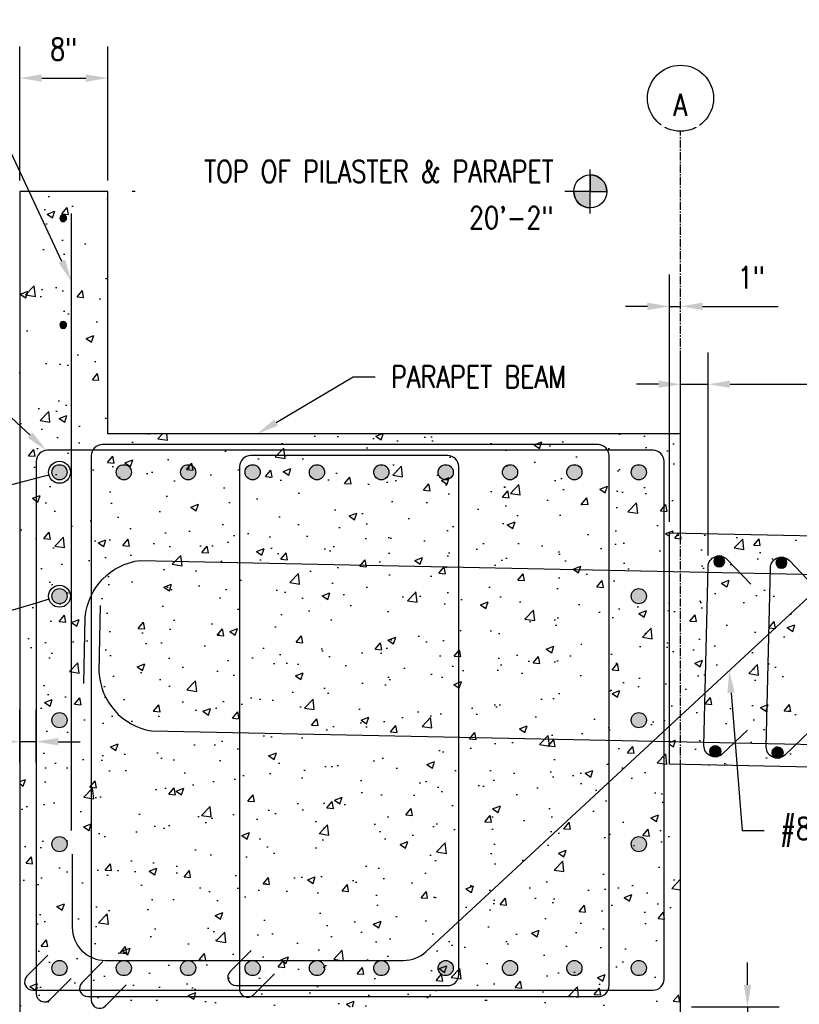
# Model space of a CAD drawing. Header units: inches. Extents: x 818 to 2209, y 105 to 919.
# Tile 6 of 127: x 1010 to 1080, y 173 to 262. Entities that reach past the tile are written whole.
import ezdxf
from ezdxf import colors
from ezdxf.entities.mleader import LeaderData, LeaderLine
from ezdxf.math import Vec2, Vec3

# ---------------------------------------------------------------- set-up
doc = ezdxf.new("R2010")
doc.units = ezdxf.units.IN
doc.header["$MEASUREMENT"] = 0
doc.linetypes.add('CENTER2', pattern=[1.125, 0.75, -0.125, 0.125, -0.125])
for name, color, linetype in [('A-FLOR', 173, 'Continuous'), ('A-WALL-PATT', 8, 'Continuous'), ('S-ANNO-DIMS', 1, 'Continuous'), ('S-ANNO-NOTE', 2, 'Continuous'), ('S-ANNO-SYMB', 2, 'Continuous'), ('S-BEAM', 13, 'Continuous'), ('S-DETL', 3, 'Continuous'), ('S-DETL-GENF', 3, 'Continuous'), ('S-DETL-HVY', 4, 'Continuous'), ('S-DETL-WIDE', 5, 'Continuous'), ('S-GRID', 1, 'CENTER2'), ('S-GRID-IDEN', 1, 'Continuous')]:
    doc.layers.add(name, color=color, linetype=linetype)
doc.styles.add('Annotative', font='romans.shx', dxfattribs={"width": 0.8, "height": 0.125})
doc.dimstyles.new('Annotative', dxfattribs={"dimscale": 0, "dimtxt": 0.125, "dimasz": 0.125, "dimexe": 0.18, "dimexo": 0.0625, "dimgap": 0.09, "dimtad": 1, "dimdec": 3, "dimzin": 3, "dimdsep": 46, "dimlunit": 4, "dimtxsty": 'Annotative', "dimcen": 0.09, "dimclrt": 2, "dimazin": 2, "dimtfac": 1, "dimtdec": 3, "dimtmove": 0, "dimatfit": 0, "dimfxl": 1, "dimtfill": 1, "dimfrac": 2, "dimtolj": 1, "dimtzin": 0, "dimarcsym": 0})

# ---------------------------------------------------------------- blocks, each defined once
blk = doc.blocks.new('Reinforcing Bar Section_USACE - __5-579027-HEADER BEAM INTERIOR SECTION')
at = {"layer": 'S-DETL-GENF'}
blk.add_hatch(color=256, dxfattribs=at).paths.add_polyline_path([(837.089, 239.267), (837.228, 239.267), (837.353, 239.327), (837.44, 239.436), (837.471, 239.571), (837.44, 239.707), (837.353, 239.816), (837.228, 239.876), (837.089, 239.876), (836.963, 239.816), (836.877, 239.707), (836.846, 239.571), (836.877, 239.436), (836.963, 239.327)])
for radius, start, end in [(0.312, 0, 180), (0.313, 180, 0)]:
    blk.add_arc((837.158, 239.571), radius, start, end, dxfattribs=at)
blk = doc.blocks.new('Reinf Bar Elevation_USACE - __5-1451902-HEADER BEAM INTERIOR SECTION')
at = {"layer": 'S-DETL-HVY'}
blk.add_line((837.893, 240), (837.893, 184), dxfattribs=at)
blk = doc.blocks.new('Grid - Circle 3_8_-570341-HEADER BEAM INTERIOR SECTION')
at = {"layer": 'S-GRID-IDEN'}
blk.add_circle((893.206, 250.458), 3, dxfattribs=at)
blk = doc.blocks.new('*D53')
at = {"layer": 'Defpoints', "color": 0, "transparency": 16777216}
for p in [(1017.636, 256.699), (1009.636, 246.411), (1017.636, 246.411)]:
    blk.add_point(p, dxfattribs=at)
at = {"layer": 'S-ANNO-DIMS', "color": 0, "lineweight": -2, "transparency": 16777216}
for p, q in [((1009.636, 247.411), (1009.636, 259.579)), ((1017.636, 247.411), (1017.636, 259.579)), ((1011.636, 256.699), (1015.636, 256.699))]:
    blk.add_line(p, q, dxfattribs=at)
at = {"layer": 'S-ANNO-DIMS', "color": 0, "transparency": 16777216}
for points in [[(1011.636, 257.032), (1011.636, 256.366), (1009.636, 256.699)], [(1015.636, 257.032), (1015.636, 256.366), (1017.636, 256.699)]]:
    blk.add_solid(points, dxfattribs=at)
at = {"layer": 'S-ANNO-DIMS', "color": 2, "lineweight": -3, "transparency": 16777216, "insert": (1013.636, 259.33), "char_height": 2, "width": 3.10654, "attachment_point": 5, "style": 'Annotative'}
blk.add_mtext('\\A1;8"', dxfattribs=at)
blk = doc.blocks.new('HDR-Si_Elevation-Symbol - blank-right-688174-HEADER BEAM INTERIOR SECTION')
at = {"lineweight": -3}
h = blk.add_hatch(color=256, dxfattribs=at)
edge = h.paths.add_edge_path()
edge.add_line((870.275, 242), (870.275, 243.5))
edge.add_arc((870.275, 242), 1.5, 0, 90, ccw=False)
edge.add_line((871.775, 242), (870.275, 242))
h = blk.add_hatch(color=256, dxfattribs=at)
edge = h.paths.add_edge_path()
edge.add_line((870.275, 242), (870.275, 240.5))
edge.add_arc((870.275, 242), 1.5, 180, 270, ccw=False)
edge.add_line((868.775, 242), (870.275, 242))
for p, q in [((870.275, 240), (870.275, 244)), ((870.275, 243.5), (870.275, 242)), ((870.275, 242), (828.671, 242)), ((870.275, 242), (868.775, 242)), ((870.275, 240.5), (870.275, 242)), ((870.275, 242), (871.775, 242))]:
    blk.add_line(p, q, dxfattribs=at)
blk.add_circle((870.275, 242), 1.5, dxfattribs=at)
for start, end in [(0, 90), (180, 270)]:
    blk.add_arc((870.275, 242), 1.5, start, end, dxfattribs=at)
blk = doc.blocks.new('_DotBlank')
at = {"color": 0, "linetype": 'ByBlock', "lineweight": -2}
blk.add_line((-0.5, 0), (-1, 0), dxfattribs=at)
blk.add_circle((0, 0), 0.5, dxfattribs=at)
blk = doc.blocks.new('Reinforcing Bar Section_USACE - __11-1185627-HEADER BEAM CORNER SECTION')
h = blk.add_hatch(color=256)
h.dxf.hatch_style = 1
h.paths.add_polyline_path([(836.143, 135.75, 1), (837.518, 135.75, 1)])
blk.add_circle((836.831, 135.75), 0.688)
blk = doc.blocks.new('*U84')
at = {"layer": 'S-DETL-GENF', "lineweight": -3, "rotation": 269.9999999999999}
blk.add_blockref('Reinforcing Bar Section_USACE - __11-1185627-HEADER BEAM CORNER SECTION', (-135.75, 836.831), dxfattribs=at)
blk = doc.blocks.new('*U85')
at = {"color": 0, "linetype": 'ByBlock', "lineweight": -2, "transparency": 16777216}
for p in [(-52.59375, 0), (-46.75, 0), (-40.90625, 0), (-35.0625, 0), (-29.21875, 0), (-23.375, 0), (-17.53125, 0), (-11.6875, 0), (-5.84375, 0), (0, 0)]:
    blk.add_blockref('*U84', p, dxfattribs=at)
blk = doc.blocks.new('*U86')
at = {"layer": 'S-DETL-GENF', "lineweight": -3, "rotation": 269.9999999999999}
blk.add_blockref('Reinforcing Bar Section_USACE - __11-1185627-HEADER BEAM CORNER SECTION', (-135.75, 836.831), dxfattribs=at)
blk = doc.blocks.new('*U87')
at = {"color": 0, "linetype": 'ByBlock', "lineweight": -2, "transparency": 16777216}
for p in [(-52.59375, 0), (-46.75, 0), (-40.90625, 0), (-35.0625, 0), (-29.21875, 0), (-23.375, 0), (-17.53125, 0), (-11.6875, 0), (-5.84375, 0), (0, 0)]:
    blk.add_blockref('*U86', p, dxfattribs=at)
blk = doc.blocks.new('Reinforcing Bar Section_USACE - __11')
h = blk.add_hatch(color=256)
h.dxf.hatch_style = 1
h.paths.add_polyline_path([(-0.6875, 0, 1), (0.6875, 0, 1)])
blk.add_circle((0, 0), 0.6875)
blk = doc.blocks.new('*D88')
at = {"layer": 'Defpoints', "color": 0, "transparency": 16777216}
for p in [(1011.136, 196.468), (1009.636, 193.588), (1011.136, 193.588)]:
    blk.add_point(p, dxfattribs=at)
at = {"layer": 'S-ANNO-DIMS', "color": 0, "lineweight": -2, "transparency": 16777216}
for p, q in [((1009.636, 194.588), (1009.636, 199.348)), ((1011.136, 194.588), (1011.136, 199.348)), ((1007.636, 196.468), (994.451, 196.468)), ((1011.136, 196.468), (1009.636, 196.468)), ((1013.136, 196.468), (1015.136, 196.468))]:
    blk.add_line(p, q, dxfattribs=at)
at = {"layer": 'S-ANNO-DIMS', "color": 0, "transparency": 16777216}
for points in [[(1007.636, 196.802), (1007.636, 196.135), (1009.636, 196.468)], [(1013.136, 196.802), (1013.136, 196.135), (1011.136, 196.468)]]:
    blk.add_solid(points, dxfattribs=at)
at = {"layer": 'S-ANNO-DIMS', "color": 2, "transparency": 16777216, "insert": (1000.044, 200.766), "char_height": 2, "attachment_point": 5, "style": 'Annotative', "bg_fill": 3, "box_fill_scale": 1.25, "bg_fill_color": 256, "bg_fill_true_color": 13158600, "bg_fill_transparency": 0}
blk.add_mtext('\\A1;1 1/2"\\PCLR', dxfattribs=at)
blk = doc.blocks.new('*D89')
at = {"layer": 'Defpoints', "color": 0, "transparency": 16777216}
for p in [(1069.636, 172.411), (1075.718, 172.411), (1065.511, 170.911)]:
    blk.add_point(p, dxfattribs=at)
at = {"layer": 'S-ANNO-DIMS', "color": 0, "lineweight": -2, "transparency": 16777216}
for p, q in [((1075.718, 174.411), (1075.718, 176.411)), ((1070.636, 172.411), (1078.598, 172.411)), ((1075.718, 172.411), (1075.718, 170.911)), ((1066.511, 170.911), (1078.598, 170.911)), ((1075.718, 168.911), (1075.718, 155.727))]:
    blk.add_line(p, q, dxfattribs=at)
at = {"layer": 'S-ANNO-DIMS', "color": 0, "transparency": 16777216}
for points in [[(1075.385, 174.411), (1076.052, 174.411), (1075.718, 172.411)], [(1075.385, 168.911), (1076.052, 168.911), (1075.718, 170.911)]]:
    blk.add_solid(points, dxfattribs=at)
at = {"layer": 'S-ANNO-DIMS', "color": 2, "transparency": 16777216, "insert": (1071.421, 161.319), "char_height": 2, "attachment_point": 5, "rotation": 90, "style": 'Annotative', "bg_fill": 3, "box_fill_scale": 1.25, "bg_fill_color": 256, "bg_fill_true_color": 13158600, "bg_fill_transparency": 0}
blk.add_mtext('\\A1;1 1/2"\\PTYP', dxfattribs=at)
blk = doc.blocks.new('*D96')
at = {"layer": 'Defpoints', "color": 0, "transparency": 16777216}
for p in [(1069.636, 235.977), (1069.636, 224.411), (1068.636, 215.414)]:
    blk.add_point(p, dxfattribs=at)
at = {"layer": 'S-ANNO-DIMS', "color": 0, "lineweight": -2, "transparency": 16777216}
for p, q in [((1068.636, 216.414), (1068.636, 238.857)), ((1066.636, 235.977), (1064.636, 235.977)), ((1068.636, 235.977), (1069.636, 235.977)), ((1071.636, 235.977), (1078.497, 235.977))]:
    blk.add_line(p, q, dxfattribs=at)
at = {"layer": 'S-ANNO-DIMS', "color": 0, "transparency": 16777216}
for points in [[(1066.636, 236.311), (1066.636, 235.644), (1068.636, 235.977)], [(1071.636, 236.311), (1071.636, 235.644), (1069.636, 235.977)]]:
    blk.add_solid(points, dxfattribs=at)
at = {"layer": 'S-ANNO-DIMS', "color": 2, "lineweight": -3, "transparency": 16777216, "insert": (1076.067, 238.608), "char_height": 2, "attachment_point": 5, "style": 'Annotative', "bg_fill": 3, "box_fill_scale": 1.25, "bg_fill_color": 256, "bg_fill_true_color": 13158600, "bg_fill_transparency": 0}
blk.add_mtext('\\A1;1"', dxfattribs=at)
blk = doc.blocks.new('*D118')
at = {"layer": 'Defpoints', "color": 0, "transparency": 16777216}
for p in [(963.431, 246.411), (1009.636, 246.411), (1009.636, 224.411)]:
    blk.add_point(p, dxfattribs=at)
at = {"layer": 'S-ANNO-DIMS', "color": 0, "lineweight": -2, "transparency": 16777216}
for p, q in [((1008.636, 246.411), (960.551, 246.411)), ((963.431, 226.411), (963.431, 244.411)), ((1008.636, 224.411), (960.551, 224.411))]:
    blk.add_line(p, q, dxfattribs=at)
at = {"layer": 'S-ANNO-DIMS', "color": 0, "transparency": 16777216}
for points in [[(963.098, 244.411), (963.765, 244.411), (963.431, 246.411)], [(963.098, 226.411), (963.765, 226.411), (963.431, 224.411)]]:
    blk.add_solid(points, dxfattribs=at)
at = {"layer": 'S-ANNO-DIMS', "color": 2, "transparency": 16777216, "insert": (960.801, 235.411), "char_height": 2, "attachment_point": 5, "rotation": 90, "style": 'Annotative'}
blk.add_mtext('\\A1;1\'-10"', dxfattribs=at)
blk = doc.blocks.new('*D119')
at = {"layer": 'Defpoints', "color": 0, "transparency": 16777216}
for p in [(1072.136, 228.908), (1069.636, 215.394), (1072.136, 212.351)]:
    blk.add_point(p, dxfattribs=at)
at = {"layer": 'S-ANNO-DIMS', "color": 0, "lineweight": -2, "transparency": 16777216}
for p, q in [((1069.636, 216.394), (1069.636, 231.788)), ((1072.136, 213.351), (1072.136, 231.788)), ((1067.636, 228.908), (1065.636, 228.908)), ((1069.636, 228.908), (1072.136, 228.908)), ((1074.136, 228.908), (1093.256, 228.908))]:
    blk.add_line(p, q, dxfattribs=at)
at = {"layer": 'S-ANNO-DIMS', "color": 0, "transparency": 16777216}
for points in [[(1067.636, 229.241), (1067.636, 228.575), (1069.636, 228.908)], [(1074.136, 229.241), (1074.136, 228.575), (1072.136, 228.908)]]:
    blk.add_solid(points, dxfattribs=at)
at = {"layer": 'S-ANNO-DIMS', "color": 2, "transparency": 16777216, "insert": (1087.549, 231.872), "char_height": 2, "attachment_point": 5, "style": 'Annotative', "bg_fill": 3, "box_fill_scale": 1.25, "bg_fill_color": 256, "bg_fill_true_color": 13158600, "bg_fill_transparency": 0}
blk.add_mtext('\\A1;2 1/2"', dxfattribs=at)
blk = doc.blocks.new('Reinforcing Bar Section_USACE - __8-599908-HEADER BEAM CORNER SECTION')
h = blk.add_hatch(color=256)
h.dxf.hatch_style = 1
h.paths.add_polyline_path([(920.922, 190.337, 1), (921.922, 190.337, 1)])
for start, end in [(0, 180), (180, 0)]:
    blk.add_arc((921.422, 190.337), 0.5, start, end)
blk = doc.blocks.new('Reinforcing Bar Section_USACE - __8-579028-SECTION')
blk.add_hatch(color=256).paths.add_polyline_path([(-1486.107, 168.586, 1), (-1485.107, 168.586, 1)])
blk.add_circle((-1485.607, 168.586), 0.5)
blk = doc.blocks.new('*U126')
at = {"layer": 'S-DETL', "lineweight": -3}
blk.add_lwpolyline([(7.223, -7.24), (5.017, -9.448, -0.668179), (3.31, -8.741), (3.346, 7.507, -0.668179), (5.057, 8.206), (7.253, 5.988)], format="xyb", dxfattribs=at)
at = {"layer": 'S-DETL-GENF', "lineweight": -3}
for name, p, rotation in [('Reinforcing Bar Section_USACE - __8-599908-HEADER BEAM CORNER SECTION', (-914.254, -195.511), 0.821047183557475), ('Reinforcing Bar Section_USACE - __8-579028-SECTION', (1492.526, -153.347), 0.9432899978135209), ('Reinforcing Bar Section_USACE - __8-599908-HEADER BEAM CORNER SECTION', (-914.254, -212.761), 0.8210471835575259)]:
    blk.add_blockref(name, p, dxfattribs=dict(at, rotation=rotation))
blk = doc.blocks.new('*U127')
at = {"color": 0, "linetype": 'ByBlock', "lineweight": -2, "transparency": 16777216, "rotation": 358.8219060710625}
for p in [(892.206, 200.503), (897.861, 200.387), (903.516, 200.27), (909.171, 200.154), (914.826, 200.038), (920.481, 199.921), (926.136, 199.805), (931.791, 199.689)]:
    blk.add_blockref('*U126', p, dxfattribs=at)

msp = doc.modelspace()

# ---------------------------------------------------------------- hatches: boundary and pattern name
at = {"layer": 'A-WALL-PATT', "lineweight": -3}
h = msp.add_hatch(dxfattribs=at)
h.set_pattern_fill('AR-CONC', color=8, style=0)
h.set_pattern_definition([(50, (0, 0), (7.172602, -0.62752), [0.75, -8.25]), (355, (0, 0), (-1.387513, 7.52192), [0.6, -6.6]), (100.45144, (0.598, -0.052), (5.78509, 6.8944), [0.6374, -7.01142]), (46.1842, (0, 2), (10.67241, -1.65519), [1.125, -12.375]), (96.6356, (0.889, 1.862), (9.34662, 9.74119), [0.9561, -10.51714]), (351.1842, (0, 2), (9.34662, 9.74119), [0.9, -9.9]), (21, (1, 1.5), (5.96907, -4.02619), [0.75, -8.25]), (326, (1, 1.5), (2.433153, 7.2515), [0.6, -6.6]), (71.45144, (1.4974, 1.1645), (8.402224, 3.22531), [0.6374, -7.01142]), (37.5, (0, 0), (0.1215986, 3.3289385), [0, -6.52, 0, -6.7, 0, -6.625]), (7.5, (0, 0), (2.630695, 3.944117), [0, -3.82, 0, -6.37, 0, -2.525]), (327.5, (-2.23, 0), (5.3382244, -0.225549), [0, -2.5, 0, -7.8, 0, -10.35]), (317.5, (-3.23, 0), (5.831862, 1.00105), [0, -3.25, 0, -5.18, 0, -7.35])])
h.paths.add_polyline_path([(1068.6361, 215.4143), (1069.6361, 215.3938), (1069.6361, 224.4114), (1017.6361, 224.4114), (1017.6361, 246.4114), (1009.6361, 246.4114), (1009.6361, 172.4114), (1069.6361, 172.4114), (1069.6361, 194.3938), (1068.6361, 194.4143)])

# ---------------------------------------------------------------- linework, layer by layer
at = {"layer": 'S-BEAM', "lineweight": -3}
for p, q in [((1017.6361, 246.4114), (1009.6361, 246.4114)), ((1009.6361, 246.4114), (1009.6361, 136.4114)), ((1017.6361, 224.4114), (1017.6361, 246.4114)), ((1069.6361, 224.4114), (1017.6361, 224.4114)), ((1069.6361, 215.3938), (1069.6361, 224.4114)), ((1069.6361, 136.4114), (1069.6361, 194.3938))]:
    msp.add_line(p, q, dxfattribs=at)
at = {"layer": 'S-DETL-HVY'}
for points in [[(1017.1969, 176.511), (1015.2953, 174.6093, 0.6681786), (1015.8256, 173.329), (1062.1455, 173.329, 0.4142136), (1063.1455, 174.329), (1063.1455, 222.4315, 0.4142136), (1062.1455, 223.4315), (1017.1363, 223.4315, 0.4142136), (1016.1363, 222.4315), (1016.1363, 173.0183, 0.6681786), (1017.4166, 172.488), (1019.3183, 174.3897)], [(1012.1968, 177.0934), (1010.2951, 175.1917, 0.6681786), (1010.8255, 173.9114), (1067.1361, 173.9114, 0.4142136), (1068.1361, 174.9114), (1068.1361, 221.9114, 0.4142136), (1067.1361, 222.9114), (1012.1361, 222.9114, 0.4142136), (1011.1361, 221.9114), (1011.1361, 173.6007, 0.6681786), (1012.4165, 173.0704), (1014.3181, 174.972)], [(1030.6554, 177.511), (1028.7537, 175.6093, 0.6681786), (1029.2841, 174.329), (1048.501, 174.329, 0.4142136), (1049.501, 175.329), (1049.501, 221.4315, 0.4142136), (1048.501, 222.4315), (1030.5947, 222.4315, 0.4142136), (1029.5947, 221.4315), (1029.5947, 174.0183, 0.6681786), (1030.875, 173.488), (1032.7767, 175.3897)]]:
    msp.add_lwpolyline(points, format="xyb", dxfattribs=at)
at = {"layer": 'S-DETL-WIDE', "lineweight": -3}
for points in [[(1015.4685, 201.7437), (1015.5919, 207.7424, -0.3548146), (1020.5704, 212.9206), (1115.9188, 210.9598)], [(1014.4118, 186.2431), (1014.4118, 179.6091, 0.4142136), (1017.4118, 176.6091), (1044.4862, 176.6091, 0.1889734), (1046.5247, 177.4081), (1082.0546, 210.3146, -0.1943026), (1084.1547, 211.113), (1108.1497, 210.6195)], [(1016.9569, 208.8219), (1016.8335, 202.8232, 0.3548146), (1021.5949, 197.4446), (1115.9188, 195.5049)]]:
    msp.add_lwpolyline(points, format="xyb", dxfattribs=at)

# ---------------------------------------------------------------- block references
for name, p in [('*U85', (1065.8447, 220.9216)), ('*U87', (1065.8447, 175.9216))]:
    msp.add_blockref(name, p)
at = {"layer": 'S-ANNO-SYMB', "lineweight": -3}
msp.add_blockref('HDR-Si_Elevation-Symbol - blank-right-688174-HEADER BEAM INTERIOR SECTION', (191.1686, 4.4114), dxfattribs=at)
at = {"layer": 'S-DETL-GENF', "lineweight": -3}
for name, p in [('Reinforcing Bar Section_USACE - __5-579027-HEADER BEAM INTERIOR SECTION', (176.4302, 4.4114)), ('Reinf Bar Elevation_USACE - __5-1451902-HEADER BEAM INTERIOR SECTION', (176.4302, 4.4114)), ('Reinforcing Bar Section_USACE - __5-579027-HEADER BEAM INTERIOR SECTION', (176.4302, -5.2761)), ('Reinforcing Bar Section_USACE - __11', (1013.251, 209.6716)), ('Reinforcing Bar Section_USACE - __11', (1065.8447, 209.6716)), ('Reinforcing Bar Section_USACE - __11', (1013.251, 198.4216)), ('Reinforcing Bar Section_USACE - __11', (1065.8447, 198.4216)), ('Reinforcing Bar Section_USACE - __11', (1013.251, 187.1716)), ('Reinforcing Bar Section_USACE - __11', (1065.8447, 187.1716))]:
    msp.add_blockref(name, p, dxfattribs=at)
at = {"layer": 'S-GRID-IDEN', "lineweight": -3}
msp.add_blockref('Grid - Circle 3_8_-570341-HEADER BEAM INTERIOR SECTION', (176.4302, 4.4114), dxfattribs=at)

# ---------------------------------------------------------------- dimensions: what is measured, and where the dimension line sits
at = {"layer": 'S-ANNO-DIMS', "lineweight": -3}
dim = msp.add_linear_dim(base=(1017.6361, 256.6991), p1=(1009.6361, 246.4114), p2=(1017.6361, 246.4114), dimstyle='Annotative', override={"dimpost": '\\X', "dimtfill": 0}, dxfattribs=at)
dim.commit()
dim.dimension.update_dxf_attribs({"geometry": '*D53', "text_midpoint": (1013.6361, 256.6991), "dimtype": 160})
at = {"layer": 'S-ANNO-DIMS'}
dim = msp.add_linear_dim(base=(963.4314, 246.4114), p1=(1009.6361, 224.4114), p2=(1009.6361, 246.4114), angle=90, dimstyle='Annotative', override={"dimpost": '\\X', "dimtfill": 0}, dxfattribs=at)
dim.commit()
dim.dimension.update_dxf_attribs({"geometry": '*D118', "text_midpoint": (960.8009, 235.4114)})

# ---------------------------------------------------------------- leaders
at = {"layer": 'S-ANNO-NOTE', "lineweight": -3}
ml = msp.add_multileader_mtext('Standard', dxfattribs=at)
ml.set_content('(3) - #5 STIRRUPS @ 4" OC', color=256, style='Annotative')
ml.set_leader_properties(color=1, linetype='ByLayer', lineweight=-1)
ml.build(insert=Vec2(0, 0))
ml.multileader.update_dxf_attribs({"text_left_attachment_type": 3, "text_right_attachment_type": 3, "dogleg_length": 0.125, "arrow_head_size": 2, "scale": 16})
ctx = ml.context
ctx.base_point, ctx.scale, ctx.char_height, ctx.arrow_head_size, ctx.landing_gap_size, ctx.plane_origin = Vec3(971.5147, 233.4048), 16, 2, 2, 1.44, Vec3(1012.2072, 228.8339)
ctx.left_attachment, ctx.right_attachment = 3, 3
notes = []
notes.append((ctx, [(0, (1, 1, 0), (1000.7756, 233.4048), (-1, 0), 2, [(0, [(1012.0603, 222.9114)], 0, [])])]))
ctx.mtext.insert, ctx.mtext.width, ctx.mtext.flow_direction = Vec3(972.9547, 238.5), 25.089831, 5
ml = msp.add_multileader_mtext('Standard', dxfattribs=at)
ml.set_content('{\\C256;PARAPET BEAM}', color=256, style='Annotative')
ml.set_leader_properties(color=1, linetype='ByLayer', lineweight=-1)
ml.build(insert=Vec2(0, 0))
ml.multileader.update_dxf_attribs({"text_right_attachment_type": 3, "dogleg_length": 0.125, "arrow_head_size": 2, "scale": 16})
ctx = ml.context
ctx.base_point, ctx.scale, ctx.char_height, ctx.arrow_head_size, ctx.landing_gap_size, ctx.plane_origin = Vec3(851.9845, 231.5999), 16, 2, 2, 1.44, Vec3(858.8613, 257.014)
ctx.right_attachment = 3
notes.append((ctx, [(0, (1, 1, 0), (849.9845, 231.5999), (1, 0), 2, [(0, [(846.116, 224.4114)], 0, [])])]))
ctx.mtext.insert, ctx.mtext.width, ctx.mtext.flow_direction = Vec3(853.4245, 232.5999), 17.925215, 5
ml = msp.add_multileader_mtext('Standard', dxfattribs=at)
ml.set_content('PARAPET BEAM', color=256, style='Annotative')
ml.set_leader_properties(color=1, linetype='ByLayer', lineweight=-1)
ml.build(insert=Vec2(0, 0))
ml.multileader.update_dxf_attribs({"text_right_attachment_type": 3, "dogleg_length": 0.125, "arrow_head_size": 2, "scale": 16})
ctx = ml.context
ctx.base_point, ctx.scale, ctx.char_height, ctx.arrow_head_size, ctx.landing_gap_size, ctx.plane_origin = Vec3(1041.9124, 229.5836), 16, 2, 2, 1.44, Vec3(1055.4276, 224.4114)
ctx.right_attachment = 3
notes.append((ctx, [(0, (1, 1, 0), (1039.9124, 229.5836), (1, 0), 2, [(0, [(1031.204, 224.4114)], 0, [])])]))
ctx.mtext.insert, ctx.mtext.flow_direction = Vec3(1043.3524, 230.5836), 5
ml = msp.add_multileader_mtext('Standard', dxfattribs=at)
ml.set_content('(10) - #11 TOP AND BOTTOM', color=256, style='Annotative')
ml.set_leader_properties(color=1, linetype='ByLayer', lineweight=-1)
ml.set_arrow_properties(name='DOTBLANK')
ml.build(insert=Vec2(0, 0))
ml.multileader.update_dxf_attribs({"text_left_attachment_type": 3, "text_right_attachment_type": 3, "dogleg_length": 0.125, "arrow_head_size": 2, "scale": 16})
ctx = ml.context
ctx.base_point, ctx.scale, ctx.char_height, ctx.arrow_head_size, ctx.landing_gap_size, ctx.plane_origin = Vec3(971.5147, 216.6282), 16, 2, 2, 1.44, Vec3(1012.2072, 207.758)
ctx.left_attachment, ctx.right_attachment = 3, 3
notes.append((ctx, [(0, (1, 1, 0), (996.9661, 216.6282), (-1, 0), 2, [(0, [(1013.251, 220.9216)], 0, [])])]))
ctx.mtext.insert, ctx.mtext.width, ctx.mtext.flow_direction = Vec3(972.9547, 221.3424), 21.953166, 5
ml = msp.add_multileader_mtext('Standard', dxfattribs=at)
ml.set_content('(3) - #11 EACH SIDE', color=256, style='Annotative')
ml.set_leader_properties(color=1, linetype='ByLayer', lineweight=-1)
ml.set_arrow_properties(name='DOTBLANK')
ml.build(insert=Vec2(0, 0))
ml.multileader.update_dxf_attribs({"text_left_attachment_type": 3, "text_right_attachment_type": 3, "dogleg_length": 0.125, "arrow_head_size": 2, "scale": 16})
ctx = ml.context
ctx.base_point, ctx.scale, ctx.char_height, ctx.arrow_head_size, ctx.landing_gap_size, ctx.plane_origin = Vec3(971.5147, 206.9053), 16, 2, 2, 1.44, Vec3(1012.2072, 202.9216)
ctx.left_attachment, ctx.right_attachment = 3, 3
notes.append((ctx, [(0, (1, 1, 0), (1003.8994, 206.9053), (-1, 0), 2, [(0, [(1013.251, 209.6716)], 0, [])])]))
ctx.mtext.insert, ctx.mtext.flow_direction = Vec3(972.9547, 208.6196), 5
ml = msp.add_multileader_mtext('Standard', dxfattribs=at)
ml.set_content('#8 DIAGONAL BARS MATCH ROOF REINF CONTINUOUS BAR SPACING, MAX 8" OC', color=256, style='Annotative')
ml.set_leader_properties(color=1, linetype='ByLayer', lineweight=-1)
ml.build(insert=Vec2(0, 0))
ml.multileader.update_dxf_attribs({"text_right_attachment_type": 3, "dogleg_length": 0.125, "arrow_head_size": 2, "scale": 16})
ctx = ml.context
ctx.base_point, ctx.scale, ctx.char_height, ctx.arrow_head_size, ctx.landing_gap_size, ctx.plane_origin = Vec3(1077.2384, 188.4043), 16, 2, 2, 1.44, Vec3(1079.4568, 206.7796)
ctx.right_attachment = 3
notes.append((ctx, [(0, (1, 1, 0), (1075.2384, 188.4043), (1, 0), 2, [(0, [(1074.0591, 202.9095)], 0, [])])]))
ctx.mtext.insert, ctx.mtext.width, ctx.mtext.flow_direction = Vec3(1078.6784, 189.5948), 34.000062, 5
ml = msp.add_multileader_mtext('Standard', dxfattribs=at)
ml.set_content('#8 DIAGONAL BARS MATCH ROOF REINF CONTINUOUS BAR SPACING, MAX 8" OC', color=256, style='Annotative')
ml.set_leader_properties(color=1, linetype='ByLayer', lineweight=-1)
ml.build(insert=Vec2(0, 0))
ml.multileader.update_dxf_attribs({"text_right_attachment_type": 3, "dogleg_length": 0.125, "arrow_head_size": 2, "scale": 16})
ctx = ml.context
ctx.base_point, ctx.scale, ctx.char_height, ctx.arrow_head_size, ctx.landing_gap_size, ctx.plane_origin = Vec3(896.1467, 190.6344), 16, 2, 2, 1.44, Vec3(893.4364, 206.7796)
ctx.right_attachment = 3
notes.append((ctx, [(0, (1, 1, 0), (894.1467, 190.6344), (1, 0), 2, [(0, [(887.8594, 193.8614)], 0, [])])]))
ctx.mtext.insert, ctx.mtext.width, ctx.mtext.flow_direction = Vec3(897.5867, 191.6344), 43.322705, 5
ml = msp.add_multileader_mtext('Standard', dxfattribs=at)
ml.set_content('#4 STIRRUPS\\P@ 4" OC', color=256, style='Annotative')
ml.set_leader_properties(color=1, linetype='ByLayer', lineweight=-1)
ml.build(insert=Vec2(0, 0))
ml.multileader.update_dxf_attribs({"text_left_attachment_type": 3, "text_right_attachment_type": 3, "dogleg_length": 0.125, "arrow_head_size": 2, "scale": 16})
ctx = ml.context
ctx.base_point, ctx.scale, ctx.char_height, ctx.arrow_head_size, ctx.landing_gap_size, ctx.plane_origin = Vec3(974.7909, 187.6117), 16, 2, 2, 1.44, Vec3(1003.926, 170.9114)
ctx.left_attachment, ctx.right_attachment = 3, 3
notes.append((ctx, [(0, (1, 1, 0), (995.2899, 187.6117), (-1, 0), 2, [(0, [(1003.926, 170.7239)], 0, [])])]))
ctx.mtext.insert, ctx.mtext.width, ctx.mtext.flow_direction = Vec3(976.2309, 192.707), 38.003556, 5
ml = msp.add_multileader_mtext('Standard', dxfattribs=at)
ml.set_content('\\pxt3.2,6.4,9.6,12.8,16,19.2,22.4,25.6,28.8,32,35.2,38.4,41.6,44.8,48,51.2,54.4,57.6,60.8,64,67.2,70.4,73.6,76.8,80,83.2,86.4,89.6,92.8,96,99.2,102.4;{\\C256;(3) - #11 EACH SIDE}', color=256, style='Annotative')
ml.set_leader_properties(color=1, linetype='ByLayer', lineweight=-1)
ml.set_arrow_properties(name='DOTBLANK')
ml.build(insert=Vec2(0, 0))
ml.multileader.update_dxf_attribs({"text_right_attachment_type": 3, "dogleg_length": 0.125, "arrow_head_size": 2, "scale": 16})
ctx = ml.context
ctx.base_point, ctx.scale, ctx.char_height, ctx.arrow_head_size, ctx.landing_gap_size, ctx.plane_origin = Vec3(896.1467, 178.0086), 16, 2, 2, 1.44, Vec3(879.4509, 191.8745)
ctx.right_attachment = 3
notes.append((ctx, [(0, (1, 1, 0), (894.1467, 178.0086), (1, 0), 2, [(0, [(889.4145, 187.1716)], 0, [])])]))
ctx.mtext.insert, ctx.mtext.width, ctx.mtext.flow_direction = Vec3(897.5867, 179.342), 30.088367, 5
ml = msp.add_multileader_mtext('Standard', dxfattribs=at)
ml.set_content('(4) - #8 TOP AND BOTTOM', color=256, style='Annotative')
ml.set_leader_properties(color=1, linetype='ByLayer', lineweight=-1)
ml.set_arrow_properties(name='DOTBLANK')
ml.build(insert=Vec2(0, 0))
ml.multileader.update_dxf_attribs({"text_left_attachment_type": 3, "text_right_attachment_type": 3, "dogleg_length": 0.125, "arrow_head_size": 2, "scale": 16})
ctx = ml.context
ctx.base_point, ctx.scale, ctx.char_height, ctx.arrow_head_size, ctx.landing_gap_size, ctx.plane_origin = Vec3(971.5147, 180.0227), 16, 2, 2, 1.44, Vec3(998.6778, 170.3614)
ctx.left_attachment, ctx.right_attachment = 3, 3
notes.append((ctx, [(0, (1, 1, 0), (993.9185, 180.0227), (-1, 0), 2, [(0, [(998.6778, 169.8614)], 0, [])])]))
ctx.mtext.insert, ctx.mtext.width, ctx.mtext.flow_direction = Vec3(972.9547, 184.737), 20.266725, 5
for ctx, leaders in notes:
    for number, flags, end, landing, length, lines in leaders:
        leader = LeaderData()
        leader.index, (leader.has_last_leader_line, leader.has_dogleg_vector, leader.attachment_direction) = number, flags
        leader.last_leader_point, leader.dogleg_vector, leader.dogleg_length = Vec3(end), Vec3(landing), length
        for number, points, colour, breaks in lines:
            line = LeaderLine()
            line.index, line.vertices, line.color, line.breaks = number, Vec3.list(points), colors.encode_raw_color(colour), breaks
            leader.lines.append(line)
        ctx.leaders.append(leader)

# ---------------------------------------------------------------- next in the draw order: texts
at = {"layer": 'S-ANNO-SYMB', "lineweight": -3, "insert": (1058.1248, 249.2256), "char_height": 2, "width": 36.994505, "attachment_point": 3, "line_spacing_factor": 0.981704, "style": 'Annotative', "bg_fill": 2}
msp.add_mtext('\\pxt3.2,6.4,9.6,12.8,16,19.2,22.4,25.6,28.8,32,35.2,38.4,41.6,44.8,48,51.2,54.4,57.6,60.8,64,67.2,70.4,73.6,76.8,80,83.2,86.4,89.6,92.8,96,99.2,102.4;TOP OF PILASTER & PARAPET', dxfattribs=at)
at = {"layer": 'S-GRID-IDEN', "lineweight": -3, "insert": (1069.6202, 254.2658), "char_height": 2, "width": 1.466457, "attachment_point": 5, "line_spacing_factor": 0.981704, "style": 'Annotative', "bg_fill": 2}
msp.add_mtext('\\pxqc,t3.2,6.4,9.6,12.8,16,19.2,22.4,25.6,28.8,32,35.2,38.4,41.6,44.8,48,51.2,54.4,57.6,60.8,64,67.2,70.4,73.6,76.8,80,83.2,86.4,89.6,92.8,96,99.2,102.4;{A}', dxfattribs=at)

# ---------------------------------------------------------------- next in the draw order: dimensions: what is measured, and where the dimension line sits
at = {"layer": 'S-ANNO-DIMS'}
dim = msp.add_linear_dim(base=(1011.1361, 196.4684), p1=(1009.6361, 193.5884), p2=(1011.1361, 193.5884), text='<>\\PCLR', dimstyle='Annotative', override={"dimpost": '\\X'}, dxfattribs=at)
dim.commit()
dim.dimension.update_dxf_attribs({"geometry": '*D88', "text_midpoint": (1000.0437, 196.4684), "dimtype": 160})

# ---------------------------------------------------------------- next in the draw order: linework, layer by layer
at = {"layer": 'S-GRID', "lineweight": -3}
msp.add_line((1069.6361, 124.3496), (1069.6361, 251.8691), dxfattribs=at)

# ---------------------------------------------------------------- next in the draw order: texts
at = {"layer": 'S-ANNO-SYMB', "lineweight": -3, "insert": (1058.1037, 245.0295), "char_height": 2, "width": 8.834016, "attachment_point": 3, "line_spacing_factor": 0.981704, "style": 'Annotative', "bg_fill": 2}
msp.add_mtext('\\pxqr,t3.2,6.4,9.6,12.8,16,19.2,22.4,25.6,28.8,32,35.2,38.4,41.6,44.8,48,51.2,54.4,57.6,60.8,64,67.2,70.4,73.6,76.8,80,83.2,86.4,89.6,92.8,96,99.2,102.4;20\'-2" ', dxfattribs=at)

# ---------------------------------------------------------------- next in the draw order: dimensions: what is measured, and where the dimension line sits
at = {"layer": 'S-ANNO-DIMS'}
dim = msp.add_linear_dim(base=(1075.7182, 172.4114), p1=(1065.5111, 170.9114), p2=(1069.6361, 172.4114), angle=90, text='<>\\PTYP', dimstyle='Annotative', override={"dimpost": '\\X'}, dxfattribs=at)
dim.commit()
dim.dimension.update_dxf_attribs({"geometry": '*D89', "text_midpoint": (1075.7182, 161.319), "dimtype": 160})

# ---------------------------------------------------------------- next in the draw order: leaders
at = {"layer": 'S-ANNO-NOTE', "lineweight": -3}
ml = msp.add_multileader_mtext('Standard', dxfattribs=at)
ml.set_content('#5 VERT X 4\'-8" @ 10" OC W/\\P(2) - #5 CONT', color=256, style='Annotative')
ml.set_leader_properties(color=1, linetype='ByLayer', lineweight=-1)
ml.build(insert=Vec2(0, 0))
ml.multileader.update_dxf_attribs({"text_right_attachment_type": 3, "dogleg_length": 0.125, "arrow_head_size": 2, "scale": 16})
ctx = ml.context
ctx.base_point, ctx.scale, ctx.char_height, ctx.arrow_head_size, ctx.landing_gap_size, ctx.plane_origin = Vec3(971.7432, 260.4973), 16, 2, 2, 1.44, Vec3(1014.7703, 232.0925)
ctx.right_attachment = 3
notes = []
notes.append((ctx, [(1, (1, 1, 0), (1007.5566, 252.6878), (-1, 0), 2, [(0, [(1014.3236, 238.2527)], 0, [])])]))
ctx.mtext.insert, ctx.mtext.width, ctx.mtext.flow_direction = Vec3(973.1832, 261.8306), 32.329404, 5
ml = msp.add_multileader_mtext('Standard', dxfattribs=at)
ml.set_content('{\\C256;(10) - #11 TOP AND BOTTOM}', color=256, style='Annotative')
ml.set_leader_properties(color=1, linetype='ByLayer', lineweight=-1)
ml.set_arrow_properties(name='DOTBLANK')
ml.build(insert=Vec2(0, 0))
ml.multileader.update_dxf_attribs({"text_right_attachment_type": 3, "dogleg_length": 0.125, "arrow_head_size": 2, "scale": 16})
ctx = ml.context
ctx.base_point, ctx.scale, ctx.char_height, ctx.arrow_head_size, ctx.landing_gap_size, ctx.plane_origin = Vec3(898.2467, 252.885), 16, 2, 2, 1.44, Vec3(879.4509, 261.138)
ctx.right_attachment = 3
notes.append((ctx, [(0, (1, 1, 0), (896.2467, 252.885), (1, 0), 2, [(0, [(871.8833, 220.9216)], 0, [])])]))
ctx.mtext.insert, ctx.mtext.width, ctx.mtext.flow_direction = Vec3(899.6867, 253.885), 22.799368, 5
ml = msp.add_multileader_mtext('Standard', dxfattribs=at)
ml.set_content('(3) - #5 STIRRUPS @ 4" OC', color=256, style='Annotative')
ml.set_leader_properties(color=1, linetype='ByLayer', lineweight=-1)
ml.build(insert=Vec2(0, 0))
ml.multileader.update_dxf_attribs({"text_right_attachment_type": 3, "dogleg_length": 0.125, "arrow_head_size": 2, "scale": 16})
ctx = ml.context
ctx.base_point, ctx.scale, ctx.char_height, ctx.arrow_head_size, ctx.landing_gap_size, ctx.plane_origin = Vec3(896.7117, 245.2276), 16, 2, 2, 1.44, Vec3(879.4509, 256.9029)
ctx.right_attachment = 3
notes.append((ctx, [(0, (1, 1, 0), (894.7117, 245.2276), (1, 0), 2, [(0, [(878.799, 223.4315)], 0, [])])]))
ctx.mtext.insert, ctx.mtext.width, ctx.mtext.flow_direction = Vec3(898.1517, 246.2276), 26.970348, 5
ml = msp.add_multileader_mtext('Standard', dxfattribs=at)
ml.set_content('#5 VERT X 4\'-8" @ 10" OC W/\\P(2) - #5 CONT', color=256, style='Annotative')
ml.set_leader_properties(color=1, linetype='ByLayer', lineweight=-1)
ml.build(insert=Vec2(0, 0))
ml.multileader.update_dxf_attribs({"text_right_attachment_type": 3, "dogleg_length": 0.125, "arrow_head_size": 2, "scale": 16})
ctx = ml.context
ctx.base_point, ctx.scale, ctx.char_height, ctx.arrow_head_size, ctx.landing_gap_size, ctx.plane_origin = Vec3(851.9845, 243.9037), 16, 2, 2, 1.44, Vec3(782.5607, 257.014)
ctx.right_attachment = 3
notes.append((ctx, [(0, (1, 1, 0), (849.9845, 243.9037), (1, 0), 2, [(0, [(837.8934, 238.3182)], 0, [])])]))
ctx.mtext.insert, ctx.mtext.width, ctx.mtext.flow_direction = Vec3(853.4245, 245.2371), 31.366159, 5
for ctx, leaders in notes:
    for number, flags, end, landing, length, lines in leaders:
        leader = LeaderData()
        leader.index, (leader.has_last_leader_line, leader.has_dogleg_vector, leader.attachment_direction) = number, flags
        leader.last_leader_point, leader.dogleg_vector, leader.dogleg_length = Vec3(end), Vec3(landing), length
        for number, points, colour, breaks in lines:
            line = LeaderLine()
            line.index, line.vertices, line.color, line.breaks = number, Vec3.list(points), colors.encode_raw_color(colour), breaks
            leader.lines.append(line)
        ctx.leaders.append(leader)

# ---------------------------------------------------------------- next in the draw order: dimensions: what is measured, and where the dimension line sits
at = {"layer": 'S-ANNO-DIMS', "lineweight": -3}
dim = msp.add_linear_dim(base=(1069.6361, 235.9772), p1=(1068.6361, 215.4143), p2=(1069.6361, 224.4114), dimstyle='Annotative', override={"dimpost": '\\X', "dimse2": 1}, dxfattribs=at)
dim.commit()
dim.dimension.update_dxf_attribs({"geometry": '*D96', "text_midpoint": (1076.0666, 238.6077)})

# ---------------------------------------------------------------- next in the draw order: dimensions: what is measured, and where the dimension line sits
at = {"layer": 'S-ANNO-DIMS'}
dim = msp.add_linear_dim(base=(1072.1361, 228.9081), p1=(1069.6361, 215.3938), p2=(1072.1361, 212.3509), dimstyle='Annotative', override={"dimpost": '\\X'}, dxfattribs=at)
dim.commit()
dim.dimension.update_dxf_attribs({"geometry": '*D119', "text_midpoint": (1087.5495, 228.9081), "dimtype": 160})

# ---------------------------------------------------------------- next in the draw order: hatches: boundary and pattern name
at = {"layer": 'A-WALL-PATT', "lineweight": -3}
h = msp.add_hatch(dxfattribs=at)
h.set_pattern_fill('AR-CONC', color=8, style=0)
h.set_pattern_definition([(50, (176.43, 4.4114), (7.172602, -0.62752), [0.75, -8.25]), (355, (176.43, 4.4114), (-1.387513, 7.52192), [0.6, -6.6]), (100.45144, (177.028, 4.359), (5.78509, 6.8944), [0.6374, -7.01142]), (46.1842, (176.43, 6.411), (10.67241, -1.65519), [1.125, -12.375]), (96.6356, (177.32, 6.273), (9.34662, 9.74119), [0.9561, -10.51714]), (351.1842, (176.43, 6.411), (9.34662, 9.74119), [0.9, -9.9]), (21, (177.43, 5.9114), (5.96907, -4.02619), [0.75, -8.25]), (326, (177.43, 5.9114), (2.433153, 7.2515), [0.6, -6.6]), (71.45144, (177.9276, 5.576), (8.402224, 3.22531), [0.6374, -7.01142]), (37.5, (176.4302, 4.4114), (0.1215986, 3.3289385), [0, -6.52, 0, -6.7, 0, -6.625]), (7.5, (176.4302, 4.4114), (2.630695, 3.944117), [0, -3.82, 0, -6.37, 0, -2.525]), (327.5, (174.2002, 4.4114), (5.338224, -0.225549), [0, -2.5, 0, -7.8, 0, -10.35]), (317.5, (173.2, 4.4114), (5.831862, 1.00105), [0, -3.25, 0, -5.18, 0, -7.35])])
h.paths.add_polyline_path([(1115.9188, 193.442), (1115.9188, 203.2361), (1114.4188, 203.7361), (1117.4188, 204.7361), (1115.9188, 205.2361), (1115.9188, 214.4629), (1068.6361, 215.4143), (1068.6361, 194.4143)])

# ---------------------------------------------------------------- next in the draw order: linework, layer by layer
at = {"layer": 'A-FLOR', "lineweight": -3}
msp.add_lwpolyline([(1115.9188, 193.442), (1068.6361, 194.4143), (1068.6361, 215.4143), (1115.9188, 214.442)], dxfattribs=at)

# ---------------------------------------------------------------- next in the draw order: block references
msp.add_blockref('*U127', (176.4302, 4.4114))

doc.saveas('drawing.dxf')
